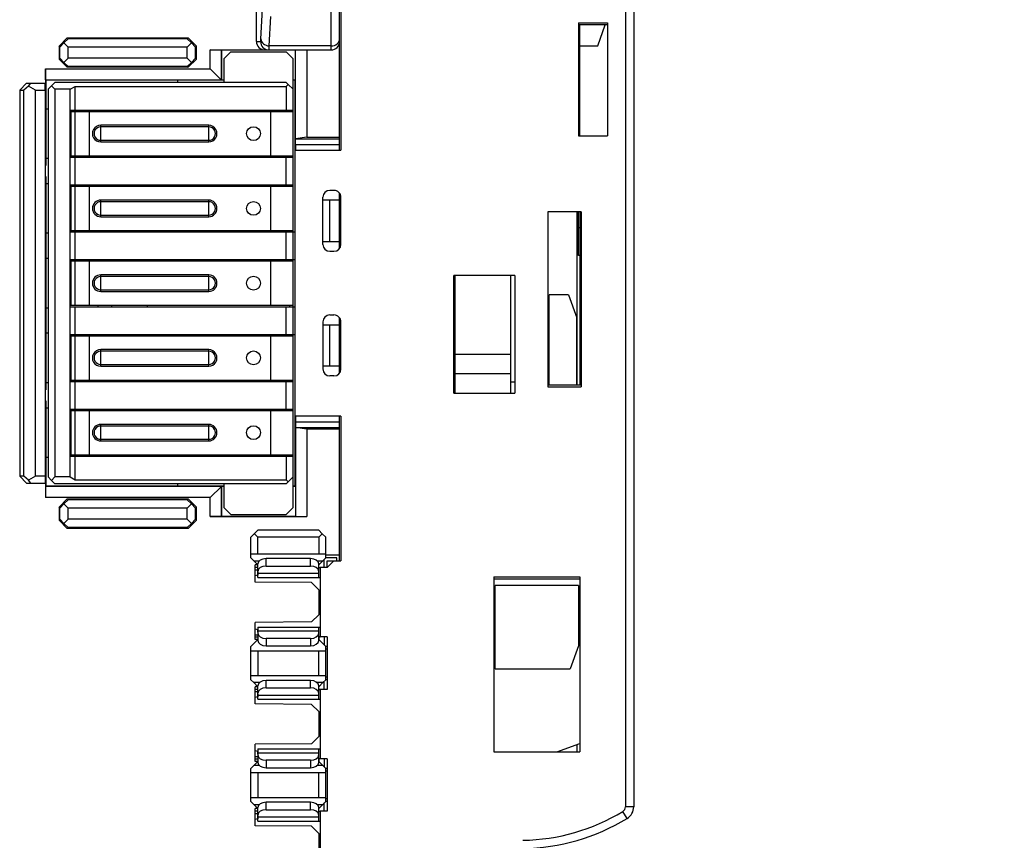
# Model space of a CAD drawing. Extents: x 0 to 187, y 0 to 175.
# Tile 30 of 32: x 115 to 151, y 97 to 126. Entities that reach past the tile are written whole.
import ezdxf

# ---------------------------------------------------------------- set-up
doc = ezdxf.new("R2010")
doc.units = 0
doc.header["$LTSCALE"] = 11.398071
doc.header["$MEASUREMENT"] = 0
doc.layers.get('0').update_dxf_attribs({"linetype": 'CONTINUOUS'})
doc.styles.add('TEXTSTYLE_2', font='txt', dxfattribs={"width": 0.7})
doc.dimstyles.new('DIMSTYLE_1', dxfattribs={"dimtxt": 3.2, "dimasz": 1.9, "dimexe": 1, "dimexo": 0.5, "dimgap": 0.8, "dimtad": 1, "dimdec": 3, "dimtxsty": 'TEXTSTYLE_2', "dimblk": 'OPEN', "dimblk1": 'OPEN', "dimblk2": 'OPEN', "dimcen": 0.09, "dimazin": 3, "dimtp": 0.001969, "dimtm": 0.001969, "dimtfac": 1, "dimtdec": 3, "dimtofl": 0, "dimtmove": 0, "dimatfit": 3, "dimtolj": 1})

# ---------------------------------------------------------------- blocks, each defined once
blk = doc.blocks.new('_OPEN')
at = {"color": 0, "linetype": 'BYBLOCK'}
for p, q in [((0, 0), (-1, 0.263)), ((-1, -0.263), (0, 0)), ((-1, 0), (0, 0))]:
    blk.add_line(p, q, dxfattribs=at)
blk = doc.blocks.new('*D3')
at = {"color": 2, "linetype": 'CONTINUOUS'}
for p, q in [((137.723, 138.352), (184.912, 138.352)), ((184.912, 138.352), (186.712, 138.352)), ((185.712, 138.352), (185.712, 78.602)), ((185.712, 18.852), (185.712, 78.602)), ((137.723, 18.852), (184.912, 18.852)), ((184.912, 18.852), (186.712, 18.852))]:
    blk.add_line(p, q, dxfattribs=at)
at = {"color": 2, "linetype": 'CONTINUOUS', "xscale": 1.9, "yscale": 1.9, "zscale": 1.9}
for p, rotation in [((185.712, 138.352), 90), ((185.712, 18.852), 270)]:
    blk.add_blockref('_OPEN', p, dxfattribs=dict(at, rotation=rotation))
at = {"color": 2, "linetype": 'CONTINUOUS', "insert": (181.712, 78.176), "char_height": 3.2, "width": 6.72, "attachment_point": 2, "rotation": 90, "style": 'TEXTSTYLE_2'}
blk.add_mtext('120', dxfattribs=at)

msp = doc.modelspace()

# ---------------------------------------------------------------- linework, layer by layer
at = {"color": 7, "linetype": 'CONTINUOUS'}
for p, q in [((126.8981, 121.5772), (126.8981, 131.5021)), ((126.9484, 131.5021), (126.9484, 121.5772)), ((126.5984, 125.2021), (126.5984, 130.602)), ((123.8981, 125.5022), (123.8981, 129.1019)), ((124.0587, 125.6018), (124.1207, 126.668)), ((137.2231, 126.7786), (137.2231, 97.8689)), ((137.5231, 126.7786), (137.5231, 97.8689)), ((124.3584, 125.3444), (124.4204, 126.4106)), ((135.5233, 126.1736), (135.5233, 122.1022)), ((135.5233, 126.1736), (136.5733, 126.1726)), ((136.5733, 126.1027), (135.5233, 126.1037)), ((135.5732, 122.1022), (135.5732, 126.1037)), ((136.2233, 125.352), (136.4965, 126.1027)), ((136.5733, 126.1726), (136.5733, 122.1022)), ((117.0679, 125.6327), (116.7678, 125.3327)), ((117.0954, 125.6048), (116.947, 125.4533)), ((117.0679, 125.6327), (121.4287, 125.6327)), ((117.0954, 125.6048), (117.0679, 125.6327)), ((121.4008, 125.6048), (117.0954, 125.6048)), ((121.4008, 125.6048), (121.4287, 125.6327)), ((121.4008, 125.6048), (121.5496, 125.4533)), ((121.4287, 125.6327), (121.7288, 125.3327)), ((116.7678, 125.3327), (116.7678, 124.8714)), ((116.7957, 125.3048), (116.7678, 125.3327)), ((116.7957, 125.3048), (116.947, 125.4533)), ((116.7957, 124.8993), (116.7957, 125.3048)), ((116.947, 125.4533), (117.0982, 125.302)), ((117.0982, 124.9021), (117.0982, 125.302)), ((121.3984, 125.302), (117.0982, 125.302)), ((121.5496, 125.4533), (121.3984, 125.302)), ((121.3984, 124.9021), (121.3984, 125.302)), ((121.7009, 125.3048), (121.5496, 125.4533)), ((121.7009, 125.3048), (121.7288, 125.3327)), ((121.7009, 124.8993), (121.7009, 125.3048)), ((121.7288, 124.8714), (121.7288, 125.3327)), ((122.2283, 124.522), (122.2283, 125.2021)), ((122.2283, 125.2021), (126.5984, 125.2021)), ((122.6345, 125.1959), (122.2283, 125.2021)), ((122.6345, 124.1159), (122.6345, 125.1959)), ((122.6345, 125.1959), (122.64, 125.1904)), ((122.64, 125.1904), (122.64, 124.1104)), ((125.3065, 125.1904), (122.64, 125.1904)), ((123.8981, 125.5022), (124.0459, 125.5022)), ((126.5984, 125.3444), (124.3584, 125.3444)), ((125.312, 125.1959), (125.3065, 125.1904)), ((125.3065, 124.1104), (125.3065, 125.1904)), ((125.312, 125.1959), (125.7182, 125.2021)), ((125.312, 121.9892), (125.312, 125.1959)), ((125.7182, 125.2021), (125.7182, 122.0519)), ((135.5732, 125.352), (136.2233, 125.352)), ((116.7957, 124.8993), (116.7678, 124.8714)), ((116.7678, 124.8714), (117.0679, 124.5716)), ((116.7957, 124.8993), (116.947, 124.7508)), ((116.947, 124.7508), (117.0982, 124.9021)), ((121.3984, 124.9021), (117.0982, 124.9021)), ((121.5496, 124.7508), (121.3984, 124.9021)), ((121.4287, 124.5716), (121.7288, 124.8714)), ((121.7009, 124.8993), (121.5496, 124.7508)), ((121.7009, 124.8993), (121.7288, 124.8714)), ((122.7234, 124.8769), (122.9731, 125.127)), ((122.7234, 124.8769), (122.7234, 124.027)), ((122.9731, 125.127), (124.9734, 125.127)), ((125.2231, 124.8769), (124.9734, 125.127)), ((125.2231, 108.677), (125.2231, 124.8769)), ((116.2845, 124.1159), (116.2783, 124.522)), ((116.2783, 124.522), (116.2783, 124.0022)), ((116.2783, 124.522), (122.2283, 124.522)), ((117.0954, 124.5996), (116.947, 124.7508)), ((117.0954, 124.5996), (117.0679, 124.5716)), ((121.4287, 124.5716), (117.0679, 124.5716)), ((121.4008, 124.5996), (117.0954, 124.5996)), ((121.4008, 124.5996), (121.5496, 124.7508)), ((121.4008, 124.5996), (121.4287, 124.5716)), ((122.64, 124.1104), (122.2283, 124.522)), ((116.2845, 124.1159), (122.6345, 124.1159)), ((116.2845, 124.1159), (116.2983, 124.1021)), ((116.2983, 121.0256), (116.2983, 124.1021)), ((122.7234, 124.1021), (116.2983, 124.1021)), ((121.0484, 124.1021), (121.0484, 124.027)), ((122.7234, 124.1104), (122.64, 124.1104)), ((125.3065, 124.1104), (125.2231, 124.1104)), ((125.2982, 124.1021), (125.2231, 124.1021)), ((125.3065, 124.1104), (125.2982, 124.1021)), ((125.2982, 109.4522), (125.2982, 124.1021)), ((115.5982, 124.0022), (115.3481, 123.7521)), ((115.3481, 123.7521), (115.3481, 109.8022)), ((115.3481, 123.7521), (115.498, 123.7521)), ((115.6712, 123.8937), (115.498, 123.7521)), ((115.498, 109.8022), (115.498, 123.7521)), ((115.5982, 124.0022), (116.2783, 124.0022)), ((115.6712, 123.8937), (115.7546, 124.0022)), ((115.9162, 123.7521), (115.6712, 123.8937)), ((115.9162, 109.8022), (115.9162, 123.7521)), ((115.9162, 123.7521), (116.2693, 123.7521)), ((116.2693, 123.7521), (116.2717, 124.0022)), ((116.2693, 123.7521), (116.2693, 109.8022)), ((116.4981, 123.9019), (116.3734, 123.7769)), ((116.3734, 123.7769), (116.3734, 109.777)), ((116.4981, 123.9019), (116.6231, 124.027)), ((116.4981, 123.9019), (116.6231, 123.7769)), ((124.9734, 124.027), (116.6231, 124.027)), ((116.6231, 123.7769), (116.6231, 109.777)), ((117.1733, 123.7769), (116.6231, 123.7769)), ((117.1733, 123.7769), (117.3466, 123.8771)), ((117.1733, 109.777), (117.1733, 123.7769)), ((117.3466, 123.0269), (117.3466, 123.8771)), ((117.3466, 123.8771), (124.9734, 123.8771)), ((125.0481, 123.9519), (124.9734, 124.027)), ((125.0481, 123.9519), (124.9734, 123.8771)), ((124.9734, 123.8771), (124.9734, 123.0269)), ((125.2231, 123.7769), (125.0481, 123.9519)), ((116.2983, 123.0772), (116.3734, 123.0772)), ((117.1733, 123.0269), (125.2231, 123.0269)), ((118.1731, 123.0269), (118.1731, 122.9769)), ((118.6733, 122.9769), (118.6733, 123.0269)), ((119.9532, 123.0269), (119.9532, 122.9769)), ((125.0864, 122.9769), (125.0864, 123.0269)), ((117.174, 122.9769), (125.2231, 122.9769)), ((117.2084, 121.377), (117.2084, 122.9769)), ((117.3566, 121.377), (117.3566, 122.9769)), ((117.8734, 121.377), (117.8734, 122.9769)), ((124.4232, 121.377), (124.4232, 122.9769)), ((118.2733, 121.8769), (118.2733, 122.477)), ((122.1732, 122.477), (118.2733, 122.477)), ((122.1732, 122.4171), (118.2733, 122.4171)), ((122.1732, 121.8769), (122.1732, 122.477)), ((125.3106, 121.7901), (125.312, 121.9892)), ((125.7182, 122.0519), (125.312, 121.9906)), ((125.312, 121.9892), (126.8981, 121.9892)), ((125.7182, 122.0519), (126.8981, 122.0519)), ((135.5233, 122.1022), (136.5733, 122.1022)), ((118.2733, 121.9372), (122.1732, 121.9372)), ((118.2733, 121.8769), (122.1732, 121.8769)), ((125.3106, 121.7901), (125.3106, 121.5772)), ((125.3106, 121.7901), (126.8981, 121.7901)), ((116.3734, 121.2771), (116.2983, 121.2771)), ((117.1733, 121.3271), (125.2231, 121.3271)), ((117.174, 121.377), (125.2231, 121.377)), ((117.3466, 120.327), (117.3466, 121.3271)), ((118.1731, 121.377), (118.1731, 121.3271)), ((118.6733, 121.3271), (118.6733, 121.377)), ((119.9532, 121.377), (119.9532, 121.3271)), ((124.9734, 120.327), (124.9734, 121.3271)), ((125.0864, 121.377), (125.0864, 121.3271)), ((125.2982, 121.5772), (126.9484, 121.5772)), ((116.2983, 112.9255), (116.2983, 120.6288)), ((116.2983, 120.3769), (116.3734, 120.3769)), ((117.1733, 120.327), (125.2231, 120.327)), ((117.174, 120.277), (125.2231, 120.277)), ((117.2084, 118.6771), (117.2084, 120.277)), ((117.3566, 118.6771), (117.3566, 120.277)), ((117.8734, 118.6771), (117.8734, 120.277)), ((118.1731, 120.327), (118.1731, 120.277)), ((118.6733, 120.277), (118.6733, 120.327)), ((119.9532, 120.327), (119.9532, 120.277)), ((124.4232, 118.6771), (124.4232, 120.277)), ((125.0864, 120.277), (125.0864, 120.327)), ((126.2983, 118.1769), (126.2983, 119.877)), ((126.6983, 120.1271), (126.5481, 120.1271)), ((126.8981, 118.027), (126.8981, 120.0269)), ((126.9484, 118.1762), (126.9484, 119.878)), ((118.2733, 119.177), (118.2733, 119.7771)), ((122.1732, 119.7771), (118.2733, 119.7771)), ((122.1732, 119.7172), (118.2733, 119.7172)), ((122.1732, 119.177), (122.1732, 119.7771)), ((126.8981, 119.7771), (126.2983, 119.7771)), ((126.5481, 118.2771), (126.5481, 119.7771)), ((118.2733, 119.2369), (122.1732, 119.2369)), ((118.2733, 119.177), (122.1732, 119.177)), ((135.6232, 119.352), (134.4233, 119.352)), ((134.4233, 119.352), (134.4233, 113.0296)), ((135.4733, 119.352), (135.4733, 113.1019)), ((135.5233, 117.78), (135.5233, 119.352)), ((135.5732, 119.352), (135.5732, 113.1019)), ((135.6232, 119.352), (135.6232, 113.0306)), ((135.5732, 118.7801), (135.5233, 118.7801)), ((116.3734, 118.5772), (116.2983, 118.5772)), ((117.1733, 118.6271), (125.2982, 118.6271)), ((117.174, 118.6771), (125.2231, 118.6771)), ((117.3466, 117.627), (117.3466, 118.6271)), ((118.1731, 118.6771), (118.1731, 118.6271)), ((118.6733, 118.6271), (118.6733, 118.6771)), ((119.9532, 118.6771), (119.9532, 118.6271)), ((124.9734, 117.627), (124.9734, 118.6271)), ((125.0864, 118.6771), (125.0864, 118.6271)), ((126.2983, 118.2771), (126.8981, 118.2771)), ((126.5481, 117.9271), (126.6983, 117.9271)), ((135.5732, 117.78), (135.5233, 117.78)), ((116.2983, 117.677), (116.3734, 117.677)), ((117.1733, 117.627), (125.2982, 117.627)), ((117.174, 117.5771), (125.2231, 117.5771)), ((117.2084, 115.9772), (117.2084, 117.5771)), ((117.3566, 115.9772), (117.3566, 117.5771)), ((117.8734, 115.9772), (117.8734, 117.5771)), ((118.1731, 117.627), (118.1731, 117.5771)), ((118.6733, 117.5771), (118.6733, 117.627)), ((119.9532, 117.627), (119.9532, 117.5771)), ((124.4232, 115.9772), (124.4232, 117.5771)), ((125.0864, 117.5771), (125.0864, 117.627)), ((118.2733, 116.4771), (118.2733, 117.0772)), ((122.1732, 117.0772), (118.2733, 117.0772)), ((122.1732, 117.0169), (118.2733, 117.0169)), ((122.1732, 116.4771), (122.1732, 117.0772)), ((131.0226, 116.9873), (131.0732, 116.9804)), ((133.2233, 117.0521), (131.0233, 117.0521)), ((131.0233, 112.8022), (131.0233, 117.0521)), ((131.0732, 112.8022), (131.0732, 117.0521)), ((133.0731, 117.0521), (133.0731, 112.8022)), ((133.2233, 117.0521), (133.2233, 112.8022)), ((131.0732, 116.8236), (131.0226, 116.8167)), ((118.2733, 116.537), (122.1732, 116.537)), ((118.2733, 116.4771), (122.1732, 116.4771)), ((131.0732, 116.3193), (131.0233, 116.3124)), ((135.1684, 116.352), (134.4732, 116.352)), ((134.4732, 113.1019), (134.4732, 116.352)), ((135.1684, 116.352), (135.4681, 115.5279)), ((117.1733, 115.9269), (125.2982, 115.9269)), ((117.174, 115.9772), (125.2231, 115.9772)), ((117.3466, 114.9271), (117.3466, 115.9269)), ((118.1731, 115.9772), (118.1731, 115.9269)), ((118.6733, 115.9269), (118.6733, 115.9772)), ((119.9532, 115.9772), (119.9532, 115.9269)), ((124.9734, 114.9271), (124.9734, 115.9269)), ((125.0864, 115.9772), (125.0864, 115.9269)), ((131.0233, 116.197), (131.0732, 116.1901)), ((116.3734, 115.8769), (116.2983, 115.8769)), ((126.5481, 115.6271), (126.6983, 115.6271)), ((131.0226, 115.6926), (131.0729, 115.6857)), ((126.2983, 115.3771), (126.2983, 113.6769)), ((126.2983, 115.2772), (126.8981, 115.2772)), ((126.5481, 113.7771), (126.5481, 115.2772)), ((126.8981, 113.527), (126.8981, 115.5269)), ((126.9484, 113.6762), (126.9484, 115.3781)), ((131.0736, 115.529), (131.0233, 115.5221)), ((135.4681, 113.1019), (135.4681, 115.5279)), ((116.2983, 114.9771), (116.3734, 114.9771)), ((117.1733, 114.9271), (125.2982, 114.9271)), ((117.174, 114.8772), (125.2231, 114.8772)), ((117.2084, 113.2769), (117.2084, 114.8772)), ((117.3566, 113.2769), (117.3566, 114.8772)), ((117.8734, 113.2769), (117.8734, 114.8772)), ((118.1731, 114.9271), (118.1731, 114.8772)), ((118.6733, 114.8772), (118.6733, 114.9271)), ((119.9532, 114.9271), (119.9532, 114.8772)), ((124.4232, 113.2769), (124.4232, 114.8772)), ((125.0864, 114.8772), (125.0864, 114.9271)), ((131.0732, 115.0246), (131.0226, 115.0174)), ((131.0226, 114.9023), (131.0732, 114.8954)), ((118.2733, 113.7771), (118.2733, 114.3769)), ((122.1732, 114.3769), (118.2733, 114.3769)), ((122.1732, 114.317), (118.2733, 114.317)), ((122.1732, 113.7771), (122.1732, 114.3769)), ((131.0732, 114.2343), (131.0229, 114.2274)), ((131.0233, 114.3976), (131.0732, 114.3907)), ((133.0731, 114.2019), (131.0732, 114.2019)), ((118.2733, 113.8371), (122.1732, 113.8371)), ((118.2733, 113.7771), (122.1732, 113.7771)), ((126.8981, 113.7771), (126.2983, 113.7771)), ((126.6983, 113.4271), (126.5481, 113.4271)), ((131.0725, 113.7296), (131.0223, 113.7227)), ((131.0226, 113.6076), (131.0729, 113.6008)), ((133.0731, 113.5019), (131.0732, 113.5019)), ((116.3734, 113.177), (116.2983, 113.177)), ((117.1733, 113.2269), (125.2231, 113.2269)), ((117.174, 113.2769), (125.2231, 113.2769)), ((117.3466, 112.2272), (117.3466, 113.2269)), ((118.1731, 113.2769), (118.1731, 113.2269)), ((118.6733, 113.2269), (118.6733, 113.2769)), ((119.9532, 113.2769), (119.9532, 113.2269)), ((124.9734, 112.2272), (124.9734, 113.2269)), ((125.0864, 113.2769), (125.0864, 113.2269)), ((131.0732, 113.2021), (131.0233, 113.2021)), ((133.2233, 113.2021), (133.0731, 113.2021)), ((134.4233, 113.1019), (135.6232, 113.1019)), ((131.0233, 112.8022), (133.2233, 112.8022)), ((134.4233, 113.0296), (135.6232, 113.0306)), ((116.2983, 109.4522), (116.2983, 112.5286)), ((116.2983, 112.2771), (116.3734, 112.2771)), ((117.1733, 112.2272), (125.2231, 112.2272)), ((117.174, 112.1769), (125.2231, 112.1769)), ((117.2084, 110.577), (117.2084, 112.1769)), ((117.3566, 110.577), (117.3566, 112.1769)), ((117.8734, 110.577), (117.8734, 112.1769)), ((118.1731, 112.2272), (118.1731, 112.1769)), ((118.6733, 112.1769), (118.6733, 112.2272)), ((119.9532, 112.2272), (119.9532, 112.1769)), ((124.4232, 110.577), (124.4232, 112.1769)), ((125.0864, 112.1769), (125.0864, 112.2272)), ((118.2733, 111.0769), (118.2733, 111.677)), ((122.1732, 111.677), (118.2733, 111.677)), ((122.1732, 111.0769), (122.1732, 111.677)), ((126.9484, 111.9771), (125.2982, 111.9771)), ((125.3106, 111.9771), (125.3106, 111.7642)), ((125.3106, 111.7642), (126.8981, 111.7642)), ((125.3106, 111.7642), (125.312, 111.5647)), ((126.8981, 106.7519), (126.8981, 111.9771)), ((126.9484, 111.9771), (126.9484, 106.7519)), ((122.1732, 111.6171), (118.2733, 111.6171)), ((125.312, 111.5647), (126.8981, 111.5647)), ((125.312, 111.5647), (125.312, 108.358)), ((125.7182, 111.502), (125.312, 111.5637)), ((126.8981, 111.502), (125.7182, 111.502)), ((125.7182, 111.502), (125.7182, 108.3518)), ((118.2733, 111.1372), (122.1732, 111.1372)), ((118.2733, 111.0769), (122.1732, 111.0769)), ((116.3734, 110.4771), (116.2983, 110.4771)), ((117.1733, 110.527), (125.2231, 110.527)), ((117.174, 110.577), (125.2231, 110.577)), ((117.3466, 109.6771), (117.3466, 110.527)), ((118.1731, 110.577), (118.1731, 110.527)), ((118.6733, 110.527), (118.6733, 110.577)), ((119.9532, 110.577), (119.9532, 110.527)), ((124.9734, 110.527), (124.9734, 109.6771)), ((125.0864, 110.577), (125.0864, 110.527)), ((115.498, 109.8022), (115.3481, 109.8022)), ((115.3481, 109.8022), (115.5982, 109.5521)), ((115.6712, 109.6606), (115.498, 109.8022)), ((115.5982, 109.5521), (116.2783, 109.5521)), ((115.9162, 109.8022), (115.6712, 109.6606)), ((115.7546, 109.5521), (115.6712, 109.6606)), ((116.2693, 109.8022), (115.9162, 109.8022)), ((116.2693, 109.8022), (116.2717, 109.5521)), ((116.2783, 109.5521), (116.2783, 109.0319)), ((116.4981, 109.652), (116.3734, 109.777)), ((116.4981, 109.652), (116.6231, 109.777)), ((116.4981, 109.652), (116.6231, 109.5269)), ((117.1733, 109.777), (116.6231, 109.777)), ((124.9734, 109.5269), (116.6231, 109.5269)), ((117.1733, 109.777), (117.3466, 109.6771)), ((117.3466, 109.6771), (124.9734, 109.6771)), ((121.0484, 109.5269), (121.0484, 109.4522)), ((122.7234, 109.5269), (122.7234, 108.677)), ((125.0481, 109.602), (124.9734, 109.6771)), ((125.0481, 109.602), (124.9734, 109.5269)), ((125.2231, 109.777), (125.0481, 109.602)), ((116.2845, 109.438), (116.2783, 109.0319)), ((116.2845, 109.438), (116.2983, 109.4522)), ((122.6345, 109.438), (116.2845, 109.438)), ((116.2983, 109.4522), (122.7234, 109.4522)), ((122.6345, 109.438), (122.2283, 109.0319)), ((122.64, 109.4439), (122.6345, 109.438)), ((122.6345, 108.358), (122.6345, 109.438)), ((122.64, 109.4439), (122.7234, 109.4439)), ((122.64, 109.4439), (122.64, 108.3639)), ((125.2231, 109.4522), (125.2982, 109.4522)), ((125.2231, 109.4439), (125.3065, 109.4439)), ((125.3065, 109.4439), (125.2982, 109.4522)), ((125.3065, 109.4439), (125.3065, 108.3639)), ((122.2283, 109.0319), (116.2783, 109.0319)), ((117.0679, 108.9826), (116.7678, 108.6825)), ((117.0954, 108.9547), (116.947, 108.8035)), ((117.0679, 108.9826), (121.4287, 108.9826)), ((117.0954, 108.9547), (117.0679, 108.9826)), ((121.4008, 108.9547), (117.0954, 108.9547)), ((121.4008, 108.9547), (121.4287, 108.9826)), ((121.4008, 108.9547), (121.5496, 108.8035)), ((121.4287, 108.9826), (121.7288, 108.6825)), ((122.2283, 108.3518), (122.2283, 109.0319)), ((116.7678, 108.6825), (116.7678, 108.2216)), ((116.7957, 108.6546), (116.7678, 108.6825)), ((116.7957, 108.6546), (116.947, 108.8035)), ((116.7957, 108.2495), (116.7957, 108.6546)), ((116.947, 108.8035), (117.0982, 108.6519)), ((121.3984, 108.6519), (117.0982, 108.6519)), ((117.0982, 108.2519), (117.0982, 108.6519)), ((121.5496, 108.8035), (121.3984, 108.6519)), ((121.3984, 108.2519), (121.3984, 108.6519)), ((121.7009, 108.6546), (121.5496, 108.8035)), ((121.7009, 108.6546), (121.7288, 108.6825)), ((121.7009, 108.2495), (121.7009, 108.6546)), ((121.7288, 108.2216), (121.7288, 108.6825)), ((122.9731, 108.4269), (122.7234, 108.677)), ((125.2231, 108.677), (124.9734, 108.4269)), ((116.7957, 108.2495), (116.7678, 108.2216)), ((116.7678, 108.2216), (117.0679, 107.9215)), ((116.7957, 108.2495), (116.947, 108.1007)), ((116.947, 108.1007), (117.0982, 108.2519)), ((117.0954, 107.9494), (116.947, 108.1007)), ((121.3984, 108.2519), (117.0982, 108.2519)), ((121.5496, 108.1007), (121.3984, 108.2519)), ((121.4008, 107.9494), (121.5496, 108.1007)), ((121.4287, 107.9215), (121.7288, 108.2216)), ((121.7009, 108.2495), (121.5496, 108.1007)), ((121.7009, 108.2495), (121.7288, 108.2216)), ((122.6345, 108.358), (122.2283, 108.3518)), ((122.2283, 108.3518), (125.7182, 108.3518)), ((122.6345, 108.358), (122.64, 108.3639)), ((122.64, 108.3639), (125.3065, 108.3639)), ((122.9731, 108.4269), (124.9734, 108.4269)), ((125.312, 108.358), (125.3065, 108.3639)), ((125.312, 108.358), (125.7182, 108.3518)), ((117.0954, 107.9494), (117.0679, 107.9215)), ((121.4287, 107.9215), (117.0679, 107.9215)), ((121.4008, 107.9494), (117.0954, 107.9494)), ((121.4008, 107.9494), (121.4287, 107.9215)), ((123.6983, 107.6022), (123.9481, 107.8519)), ((126.1481, 107.8519), (123.9481, 107.8519)), ((126.2732, 107.7272), (126.1481, 107.8519)), ((123.6983, 106.8521), (123.6983, 107.6022)), ((123.9481, 107.6022), (123.8234, 107.7272)), ((126.1481, 107.6022), (123.9481, 107.6022)), ((123.9481, 107.002), (123.9481, 107.6022)), ((126.1481, 107.6022), (126.2732, 107.7272)), ((126.1481, 107.6022), (126.1481, 107.002)), ((126.3982, 107.6022), (126.2732, 107.7272)), ((126.3982, 106.8521), (126.3982, 107.6022)), ((123.6983, 107.002), (126.3982, 107.002)), ((123.8017, 106.7485), (123.6983, 106.8521)), ((123.8017, 106.7485), (124.006, 106.7485)), ((123.9478, 106.6027), (123.8017, 106.7485)), ((125.8481, 106.8273), (124.2478, 106.8273)), ((124.2478, 106.559), (124.2478, 106.8273)), ((125.8481, 106.559), (125.8481, 106.8273)), ((126.0899, 106.7485), (126.2945, 106.7485)), ((126.1485, 106.6024), (126.2945, 106.7485)), ((126.3982, 106.8521), (126.2945, 106.7485)), ((126.348, 106.5021), (126.348, 106.8018)), ((126.8981, 106.9521), (126.3982, 106.9521)), ((126.7979, 106.8521), (126.3982, 106.8521)), ((126.6983, 106.7519), (126.4482, 106.5021)), ((126.4482, 106.7519), (126.9484, 106.7519)), ((126.4482, 106.5021), (126.4482, 106.7519)), ((126.7979, 106.7519), (126.7979, 106.8521)), ((123.9481, 106.602), (123.8479, 106.602)), ((123.8479, 105.9788), (123.8479, 106.602)), ((123.9481, 106.5021), (123.8479, 106.5021)), ((123.8479, 106.4253), (123.9481, 106.4263)), ((123.9464, 106.333), (123.9464, 106.2317)), ((123.9481, 106.1501), (123.9481, 106.6344)), ((124.2478, 106.559), (125.8481, 106.559)), ((126.1481, 106.1501), (126.1481, 106.6344)), ((126.1981, 106.5001), (126.1481, 106.5001)), ((126.1568, 106.5021), (126.1568, 106.6103)), ((126.1568, 106.5021), (126.1977, 106.5021)), ((126.4482, 106.5021), (126.1981, 106.5021)), ((126.1981, 106.5021), (126.1981, 104.002)), ((123.9481, 106.232), (123.8479, 106.2079)), ((125.8891, 105.9609), (123.8479, 105.9788)), ((123.9481, 106.302), (126.1481, 106.302)), ((123.9481, 106.1501), (126.1981, 106.1501)), ((125.8891, 105.9609), (126.1481, 105.7022)), ((132.4733, 106.1759), (135.5732, 106.1735)), ((132.4733, 106.1759), (132.4733, 99.8521)), ((132.4733, 106.1021), (135.5732, 106.1021)), ((135.5732, 106.1735), (135.5732, 99.8521)), ((126.1481, 105.7022), (126.1481, 104.802)), ((126.1481, 105.6519), (126.1981, 105.6519)), ((135.5233, 105.8521), (132.5233, 105.8521)), ((132.5233, 102.8521), (132.5233, 105.8521)), ((135.5233, 105.8521), (135.5233, 103.6761)), ((125.8891, 104.5433), (123.8479, 104.5253)), ((126.1481, 104.802), (125.8891, 104.5433)), ((126.1481, 104.8519), (126.1981, 104.8519)), ((123.8479, 103.9021), (123.8479, 104.5253)), ((123.8479, 104.2962), (123.9481, 104.2721)), ((123.9464, 104.1708), (123.9464, 104.2725)), ((123.9481, 104.3541), (126.1981, 104.3541)), ((123.9481, 104.3541), (123.9481, 103.8697)), ((126.1481, 104.2022), (123.9481, 104.2022)), ((126.1481, 103.8697), (126.1481, 104.3541)), ((123.9481, 103.9021), (123.6983, 103.652)), ((123.8479, 104.0785), (123.9481, 104.0778)), ((123.8479, 104.002), (123.9481, 104.002)), ((123.9481, 103.9021), (123.8479, 103.9021)), ((125.8481, 103.9448), (124.2478, 103.9448)), ((124.2478, 103.9448), (124.2478, 103.6768)), ((125.8481, 103.9448), (125.8481, 103.6768)), ((126.1481, 104.0041), (126.1981, 104.0041)), ((126.3982, 103.652), (126.1481, 103.9021)), ((126.4482, 104.002), (126.1568, 104.002)), ((126.1568, 104.002), (126.1568, 103.8939)), ((126.348, 104.002), (126.348, 103.7023)), ((126.4482, 104.002), (126.4482, 102.1021)), ((123.6983, 102.4521), (123.6983, 103.652)), ((123.6983, 103.5021), (126.3982, 103.5021)), ((123.9481, 103.5021), (123.9481, 102.602)), ((124.2478, 103.6768), (125.8481, 103.6768)), ((126.1481, 102.602), (126.1481, 103.5021)), ((126.4482, 103.652), (126.3982, 103.652)), ((126.3982, 102.4521), (126.3982, 103.652)), ((126.4482, 103.5521), (126.3982, 103.5521)), ((135.5233, 103.6761), (135.2232, 102.8521)), ((132.5233, 102.8521), (135.2232, 102.8521)), ((123.6983, 102.602), (126.3982, 102.602)), ((123.8017, 102.3484), (123.6983, 102.4521)), ((125.8481, 102.4273), (124.2478, 102.4273)), ((124.2478, 102.1593), (124.2478, 102.4273)), ((125.8481, 102.1593), (125.8481, 102.4273)), ((126.3982, 102.4521), (126.2945, 102.3484)), ((126.4482, 102.552), (126.3982, 102.552)), ((126.4482, 102.4521), (126.3982, 102.4521)), ((124.006, 102.3484), (123.8017, 102.3484)), ((123.9478, 102.2026), (123.8017, 102.3484)), ((123.9481, 102.202), (123.8479, 102.202)), ((123.8479, 101.5788), (123.8479, 102.202)), ((123.9481, 102.1021), (123.8479, 102.1021)), ((123.9481, 101.75), (123.9481, 102.2344)), ((124.2478, 102.1593), (125.8481, 102.1593)), ((126.2945, 102.3484), (126.0899, 102.3484)), ((126.1481, 101.75), (126.1481, 102.2344)), ((126.1981, 102.1), (126.1481, 102.1)), ((126.1485, 102.2023), (126.2945, 102.3484)), ((126.1568, 102.1021), (126.1568, 102.2102)), ((126.1568, 102.1021), (126.1977, 102.1021)), ((126.4482, 102.1021), (126.1981, 102.1021)), ((126.1981, 102.1021), (126.1981, 99.602)), ((126.348, 102.1021), (126.348, 102.4018)), ((123.8479, 102.0256), (123.9481, 102.0263)), ((123.9481, 101.8319), (123.8479, 101.8079)), ((123.9464, 101.9333), (123.9464, 101.8316)), ((123.9481, 101.9019), (126.1481, 101.9019)), ((123.9481, 101.75), (126.1981, 101.75)), ((125.8891, 101.5608), (123.8479, 101.5788)), ((125.8891, 101.5608), (126.1481, 101.3021)), ((126.1481, 101.3021), (126.1481, 100.4019)), ((126.1481, 101.2522), (126.1981, 101.2522)), ((126.1481, 100.4019), (125.8891, 100.1432)), ((126.1481, 100.4522), (126.1981, 100.4522)), ((125.8891, 100.1432), (123.8479, 100.1253)), ((123.8479, 99.5021), (123.8479, 100.1253)), ((123.9481, 99.954), (126.1981, 99.954)), ((123.9481, 99.954), (123.9481, 99.4697)), ((126.1481, 99.4697), (126.1481, 99.954)), ((134.7471, 99.8521), (135.5732, 100.1528)), ((135.4733, 100.1163), (135.4733, 99.8521)), ((123.8479, 99.8961), (123.9481, 99.8721)), ((123.8479, 99.6788), (123.9481, 99.6777)), ((123.8479, 99.602), (123.9481, 99.602)), ((123.9464, 99.7711), (123.9464, 99.8724)), ((126.1481, 99.8021), (123.9481, 99.8021)), ((126.1481, 99.604), (126.1981, 99.604)), ((126.4482, 99.602), (126.1568, 99.602)), ((126.1568, 99.602), (126.1568, 99.4938)), ((126.348, 99.602), (126.348, 99.3022)), ((126.4482, 99.602), (126.4482, 97.7022)), ((132.4733, 99.8521), (135.5732, 99.8521)), ((123.8017, 99.3556), (123.6983, 99.2519)), ((123.6983, 98.0522), (123.6983, 99.2519)), ((123.9478, 99.5014), (123.8017, 99.3556)), ((124.006, 99.3556), (123.8017, 99.3556)), ((123.9481, 99.5021), (123.8479, 99.5021)), ((125.8481, 99.5451), (124.2478, 99.5451)), ((124.2478, 99.5451), (124.2478, 99.2767)), ((124.2478, 99.2767), (125.8481, 99.2767)), ((125.8481, 99.5451), (125.8481, 99.2767)), ((126.2945, 99.3556), (126.0899, 99.3556)), ((126.1485, 99.5017), (126.2945, 99.3556)), ((126.3982, 99.2519), (126.2945, 99.3556)), ((126.4482, 99.2519), (126.3982, 99.2519)), ((126.3982, 98.0522), (126.3982, 99.2519)), ((123.6983, 99.1021), (126.3982, 99.1021)), ((123.9481, 99.1021), (123.9481, 98.2024)), ((126.1481, 98.2024), (126.1481, 99.1021)), ((126.4482, 99.152), (126.3982, 99.152)), ((123.6983, 98.2024), (126.3982, 98.2024)), ((126.4482, 98.1521), (126.3982, 98.1521)), ((123.8017, 97.9488), (123.6983, 98.0522)), ((123.8017, 97.9488), (124.006, 97.9488)), ((123.9478, 97.8028), (123.8017, 97.9488)), ((123.9481, 97.8021), (123.8479, 97.8021)), ((123.8479, 97.1785), (123.8479, 97.8021)), ((123.9481, 97.3501), (123.9481, 97.8344)), ((125.8481, 98.0274), (124.2478, 98.0274)), ((124.2478, 97.7593), (124.2478, 98.0274)), ((125.8481, 97.7593), (125.8481, 98.0274)), ((126.0899, 97.9488), (126.2945, 97.9488)), ((126.1481, 97.3501), (126.1481, 97.8344)), ((126.1485, 97.8021), (126.2945, 97.9488)), ((126.1568, 97.7022), (126.1568, 97.8103)), ((126.3982, 98.0522), (126.2945, 97.9488)), ((126.348, 97.7022), (126.348, 98.0019)), ((126.4482, 98.0522), (126.3982, 98.0522)), ((137.5231, 97.8689), (137.2231, 97.8689)), ((123.9481, 97.7022), (123.8479, 97.7022)), ((123.8479, 97.6257), (123.9481, 97.6264)), ((123.9481, 97.4321), (123.8479, 97.4079)), ((123.9464, 97.5333), (123.9464, 97.4314)), ((123.9481, 97.5023), (126.1481, 97.5023)), ((124.2478, 97.7593), (125.8481, 97.7593)), ((126.1981, 97.7001), (126.1481, 97.7001)), ((126.1568, 97.7022), (126.1977, 97.7022)), ((126.4482, 97.7022), (126.1981, 97.7022)), ((126.1981, 97.7022), (126.1981, 95.2017)), ((137.2827, 97.441), (137.127, 97.6973)), ((125.8891, 97.1606), (123.8479, 97.1785)), ((123.9481, 97.3501), (126.1981, 97.3501)), ((125.8891, 97.1606), (126.1481, 96.9022)), ((126.1481, 96.9022), (126.1481, 96.0023)), ((126.1481, 96.8519), (126.1981, 96.8519))]:
    msp.add_line(p, q, dxfattribs=at)
for centre, radius, start, end in [((124.1983, 125.5022), 0.3002, 180.00914, 268.79299), ((124.346, 125.5022), 0.3001, 180.00202, 269.99798), ((123.6727, 125.324), 0.685, 349.72137, 1.70666), ((126.5981, 125.5021), 0.3, 270.05588, 0.01256), ((118.2733, 122.177), 0.3001, 89.99663, 270.00337), ((118.2731, 122.1772), 0.2399, 89.95407, 270.04593), ((122.1732, 122.177), 0.3001, 269.99663, 90.00337), ((122.1734, 122.1772), 0.2399, 269.95407, 90.04593), ((126.5484, 119.8771), 0.25, 90.05416, 180.01862), ((126.6983, 119.877), 0.2501, 359.99688, 90.00312), ((118.2733, 119.477), 0.3001, 90, 270), ((118.2733, 119.4771), 0.2401, 89.99579, 270.00421), ((122.1732, 119.477), 0.3001, 270, 90), ((122.1732, 119.4771), 0.2401, 269.99579, 90.00421), ((126.5483, 118.1771), 0.25, 180.045, 269.96309), ((126.6984, 118.1771), 0.25, 269.97966, 359.93947), ((118.2733, 116.7771), 0.3001, 90, 270), ((118.2732, 116.777), 0.24, 89.9575, 270.0425), ((122.1732, 116.7771), 0.3001, 270, 90), ((122.1734, 116.777), 0.24, 269.9575, 90.0425), ((126.5483, 115.3771), 0.25, 90.0471, 180.01687), ((126.6983, 115.3771), 0.2501, 359.99864, 90.01017), ((118.2732, 114.077), 0.2999, 89.9666, 270.0334), ((118.2732, 114.077), 0.24, 89.95788, 270.04212), ((122.1734, 114.077), 0.2999, 269.9666, 90.0334), ((122.1734, 114.077), 0.24, 269.95788, 90.04212), ((126.5483, 113.6771), 0.25, 180.04546, 269.96263), ((126.6984, 113.6771), 0.25, 269.98012, 359.93901), ((118.2733, 111.3769), 0.3001, 90, 270), ((122.1732, 111.3769), 0.3001, 270, 90), ((118.2732, 111.3771), 0.24, 89.95788, 270.04212), ((122.1734, 111.3771), 0.24, 269.95788, 90.04212), ((137.0221, 97.869), 0.5011, 301.34216, 359.98944), ((133.3905, 103.8598), 7.2068, 271.01297, 301.22961), ((133.3913, 103.8578), 7.5045, 271.00845, 301.2344)]:
    msp.add_arc(centre, radius, start, end, dxfattribs=at)
for points in [[(124.0459, 125.5022), (124.0504, 125.5022), (124.0549, 125.5366), (124.0587, 125.6018)], [(124.0587, 125.6018), (124.0614, 125.4615), (124.1951, 125.3472), (124.3584, 125.3444)], [(126.5984, 125.3444), (126.7638, 125.3444), (126.8981, 125.4598), (126.8981, 125.6018)], [(124.2478, 106.8273), (124.0821, 106.8273), (123.9481, 106.7409), (123.9481, 106.6344)], [(126.1481, 106.6344), (126.1481, 106.7409), (126.0138, 106.8273), (125.8481, 106.8273)], [(124.2478, 106.559), (124.0821, 106.559), (123.9481, 106.4728), (123.9481, 106.3664)], [(126.1481, 106.3664), (126.1481, 106.4728), (126.0138, 106.559), (125.8481, 106.559)], [(126.1564, 106.5018), (126.1533, 106.5028), (126.1498, 106.5015), (126.1478, 106.499)], [(123.9481, 104.1378), (123.9481, 104.0313), (124.0821, 103.9448), (124.2478, 103.9448)], [(123.9481, 103.8697), (123.9481, 103.7633), (124.0821, 103.6768), (124.2478, 103.6768)], [(125.8481, 103.9448), (126.0138, 103.9448), (126.1481, 104.0313), (126.1481, 104.1378)], [(125.8481, 103.6768), (126.0138, 103.6768), (126.1481, 103.7633), (126.1481, 103.8697)], [(126.1478, 104.0051), (126.1498, 104.0024), (126.1533, 104.0014), (126.1564, 104.0024)], [(124.2478, 102.4273), (124.0821, 102.4273), (123.9481, 102.3408), (123.9481, 102.2344)], [(126.1481, 102.2344), (126.1481, 102.3408), (126.0138, 102.4273), (125.8481, 102.4273)], [(124.2478, 102.1593), (124.0821, 102.1593), (123.9481, 102.0728), (123.9481, 101.9663)], [(126.1481, 101.9663), (126.1481, 102.0728), (126.0138, 102.1593), (125.8481, 102.1593)], [(126.1564, 102.1017), (126.1533, 102.1027), (126.1498, 102.1017), (126.1478, 102.099)], [(123.9481, 99.7377), (123.9481, 99.6312), (124.0821, 99.5451), (124.2478, 99.5451)], [(125.8481, 99.5451), (126.0138, 99.5451), (126.1481, 99.6312), (126.1481, 99.7377)], [(126.1478, 99.605), (126.1498, 99.6023), (126.1533, 99.6013), (126.1564, 99.6023)], [(123.9481, 99.4697), (123.9481, 99.3632), (124.0821, 99.2767), (124.2478, 99.2767)], [(125.8481, 99.2767), (126.0138, 99.2767), (126.1481, 99.3632), (126.1481, 99.4697)], [(124.2478, 98.0274), (124.0821, 98.0274), (123.9481, 97.9412), (123.9481, 97.8344)], [(126.1481, 97.8344), (126.1481, 97.9412), (126.0138, 98.0274), (125.8481, 98.0274)], [(137.127, 97.6973), (137.1869, 97.7339), (137.2231, 97.7986), (137.2231, 97.8689)], [(124.2478, 97.7593), (124.0821, 97.7593), (123.9481, 97.6725), (123.9481, 97.5664)], [(126.1481, 97.5664), (126.1481, 97.6725), (126.0138, 97.7593), (125.8481, 97.7593)], [(126.1564, 97.7022), (126.1533, 97.7029), (126.1498, 97.7015), (126.1478, 97.6987)]]:
    msp.add_open_spline(points, degree=3, dxfattribs=at)
for points in [[(124.0394, 122.177), (124.0394, 122.3151), (123.9274, 122.4271), (123.7896, 122.4271), (123.6515, 122.4271), (123.5395, 122.3151), (123.5395, 122.177), (123.5395, 122.0388), (123.6515, 121.9272), (123.7896, 121.9272), (123.9274, 121.9272), (124.0394, 122.0388), (124.0394, 122.177), (124.0394, 122.177), (124.0394, 122.177), (124.0394, 122.177)], [(124.0394, 119.477), (124.0394, 119.6152), (123.9274, 119.7272), (123.7896, 119.7272), (123.6515, 119.7272), (123.5395, 119.6152), (123.5395, 119.477), (123.5395, 119.3389), (123.6515, 119.2269), (123.7896, 119.2269), (123.9274, 119.2269), (124.0394, 119.3389), (124.0394, 119.477), (124.0394, 119.477), (124.0394, 119.477), (124.0394, 119.477)], [(124.0394, 116.7771), (124.0394, 116.9153), (123.9274, 117.0269), (123.7896, 117.0269), (123.6515, 117.0269), (123.5395, 116.9153), (123.5395, 116.7771), (123.5395, 116.639), (123.6515, 116.527), (123.7896, 116.527), (123.9274, 116.527), (124.0394, 116.639), (124.0394, 116.7771), (124.0394, 116.7771), (124.0394, 116.7771), (124.0394, 116.7771)], [(124.0394, 114.0772), (124.0394, 114.215), (123.9274, 114.327), (123.7896, 114.327), (123.6515, 114.327), (123.5395, 114.215), (123.5395, 114.0772), (123.5395, 113.9391), (123.6515, 113.8271), (123.7896, 113.8271), (123.9274, 113.8271), (124.0394, 113.9391), (124.0394, 114.0772), (124.0394, 114.0772), (124.0394, 114.0772), (124.0394, 114.0772)], [(124.0394, 111.3769), (124.0394, 111.5151), (123.9274, 111.6271), (123.7896, 111.6271), (123.6515, 111.6271), (123.5395, 111.5151), (123.5395, 111.3769), (123.5395, 111.2392), (123.6515, 111.1272), (123.7896, 111.1272), (123.9274, 111.1272), (124.0394, 111.2392), (124.0394, 111.3769), (124.0394, 111.3769), (124.0394, 111.3769), (124.0394, 111.3769)]]:
    msp.add_open_spline(points, degree=3, knots=[0, 0, 0, 0, 1, 1, 1, 2, 2, 2, 3, 3, 3, 4, 4, 4, 5, 5, 5, 5], dxfattribs=at)

# ---------------------------------------------------------------- dimensions: what is measured, and where the dimension line sits
at = {"color": 2, "linetype": 'CONTINUOUS'}
dim = msp.add_linear_dim(base=(185.7116, 138.352), p1=(137.2231, 18.8522), p2=(137.2231, 138.352), angle=90, text='120', dimstyle='DIMSTYLE_1', dxfattribs=at)
dim.commit()
dim.dimension.update_dxf_attribs({"geometry": '*D3', "text_midpoint": (185.7116, 78.3161), "dimtype": 160})

doc.saveas('drawing.dxf')
